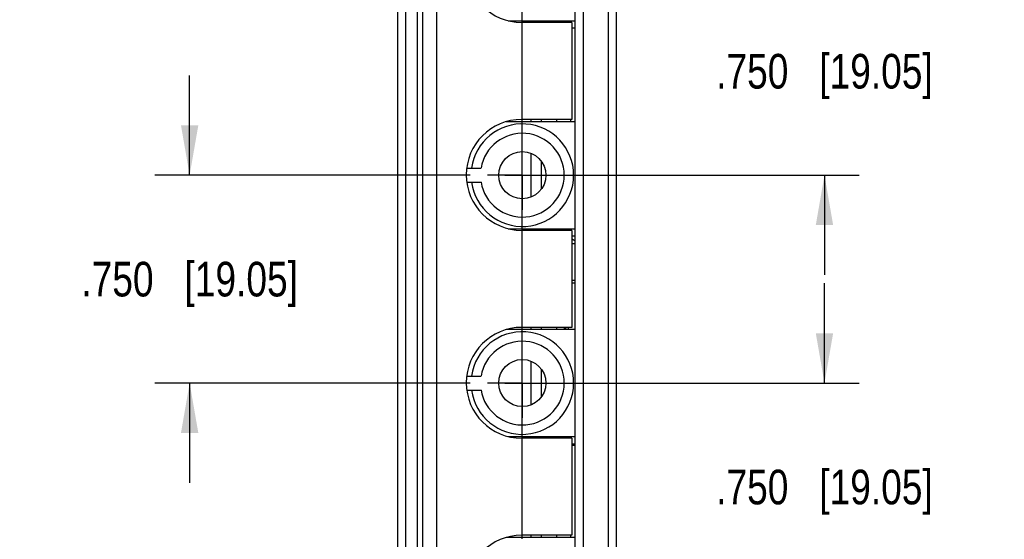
# Model space of a CAD drawing. Header units: inches. Extents: x 0 to 22, y 0 to 17.
# Tile 4 of 39: x 2.1 to 5.7, y 9.1 to 10.9. Entities that reach past the tile are written whole.
import ezdxf

# ---------------------------------------------------------------- set-up
doc = ezdxf.new("R2010")
doc.units = ezdxf.units.IN
doc.header["$LTSCALE"] = 1.21
doc.header["$MEASUREMENT"] = 0
doc.linetypes.add('CENTER', pattern=[0.6, 0.375, -0.075, 0.075, -0.075])
doc.layers.get('0').update_dxf_attribs({"linetype": 'CONTINUOUS'})
doc.layers.add('02___PRT_ALL_AXES', color=7, linetype='CONTINUOUS')
doc.layers.add('DIMENSIONS', color=7, linetype='CONTINUOUS')
doc.styles.get("Standard").update_dxf_attribs({"font": 'txt', "width": 0.8})
doc.dimstyles.new('DIMSTYLE_1', dxfattribs={"dimtxt": 0.125, "dimasz": 0.18, "dimexe": 0.18, "dimexo": 0.0625, "dimgap": 0.09, "dimtad": 0, "dimtih": 1, "dimtoh": 1, "dimdec": 3, "dimzin": 4, "dimdsep": 46, "dimtxsty": 'STANDARD', "dimblk": '_FILLED', "dimblk1": '_FILLED', "dimblk2": '_FILLED', "dimcen": 0.09, "dimadec": 0, "dimazin": 0, "dimtp": 0.01, "dimtm": 0.01, "dimtfac": 1, "dimtdec": 3, "dimtofl": 0, "dimtmove": 0, "dimatfit": 3, "dimldrblk": '_FILLED', "dimfxl": 1, "dimtolj": 1, "dimtzin": 4, "dimarcsym": 0})

# ---------------------------------------------------------------- blocks, each defined once
blk = doc.blocks.new('_FILLED')
at = {"color": 0, "linetype": 'BYBLOCK'}
blk.add_solid([(0, 0), (-1, 0.174), (-1, -0.174)], dxfattribs=at)
blk = doc.blocks.new('*D5')
at = {"layer": 'DIMENSIONS', "color": 2, "linetype": 'CONTINUOUS'}
for p, q in [((3.9256, 9.0652), (3.9256, 14.107)), ((4.2646, 13.1583), (4.2646, 14.107)), ((3.9256, 13.982), (3.5656, 13.982)), ((4.2646, 13.982), (4.803, 13.982))]:
    blk.add_line(p, q, dxfattribs=at)
at = {"layer": 'DIMENSIONS', "color": 2, "linetype": 'CONTINUOUS', "xscale": 0.18, "yscale": 0.18, "zscale": 0.18}
blk.add_blockref('_FILLED', (3.9256, 13.982), dxfattribs=at)
at = {"layer": 'DIMENSIONS', "color": 2, "linetype": 'CONTINUOUS', "xscale": 0.18, "yscale": 0.18, "zscale": 0.18, "rotation": 180}
blk.add_blockref('_FILLED', (4.2646, 13.982), dxfattribs=at)
at = {"layer": 'DIMENSIONS', "color": 2, "linetype": 'CONTINUOUS', "insert": (4.8655, 14.0445), "char_height": 0.125, "width": 1.125, "attachment_point": 1, "line_spacing_factor": 0.9}
blk.add_mtext('.339{\\Ftxt.shx;\\W1.000000;\\H0.125000; }[8.61]', dxfattribs=at)
blk = doc.blocks.new('*D8')
at = {"layer": 'DIMENSIONS', "color": 2, "linetype": 'CONTINUOUS'}
for p, q in [((5.0146, 9.6276), (5.0146, 9.9876)), ((3.863, 9.6276), (5.1396, 9.6276)), ((3.863, 8.8776), (5.1396, 8.8776)), ((5.0146, 8.8776), (5.0146, 8.5176))]:
    blk.add_line(p, q, dxfattribs=at)
at = {"layer": 'DIMENSIONS', "color": 2, "linetype": 'CONTINUOUS', "xscale": 0.18, "yscale": 0.18, "zscale": 0.18}
for p, rotation in [((5.0146, 9.6276), 270), ((5.0146, 8.8776), 90)]:
    blk.add_blockref('_FILLED', p, dxfattribs=dict(at, rotation=rotation))
at = {"layer": 'DIMENSIONS', "color": 2, "linetype": 'CONTINUOUS', "insert": (5.0146, 9.3151), "char_height": 0.125, "width": 1.225, "attachment_point": 2, "line_spacing_factor": 0.9}
blk.add_mtext('.750{\\Ftxt.shx;\\W1.000000;\\H0.125000; }[19.05]', dxfattribs=at)
blk = doc.blocks.new('*D9')
at = {"layer": 'DIMENSIONS', "color": 2, "linetype": 'CONTINUOUS'}
for p, q in [((2.7266, 10.3776), (2.7266, 10.7376)), ((3.738, 10.3776), (2.6016, 10.3776)), ((3.738, 9.6276), (2.6016, 9.6276)), ((2.7266, 9.6276), (2.7266, 9.2676))]:
    blk.add_line(p, q, dxfattribs=at)
at = {"layer": 'DIMENSIONS', "color": 2, "linetype": 'CONTINUOUS', "xscale": 0.18, "yscale": 0.18, "zscale": 0.18}
for p, rotation in [((2.7266, 10.3776), 270), ((2.7266, 9.6276), 90)]:
    blk.add_blockref('_FILLED', p, dxfattribs=dict(at, rotation=rotation))
at = {"layer": 'DIMENSIONS', "color": 2, "linetype": 'CONTINUOUS', "insert": (2.7266, 10.0651), "char_height": 0.125, "width": 1.225, "attachment_point": 2, "line_spacing_factor": 0.9}
blk.add_mtext('.750{\\Ftxt.shx;\\W1.000000;\\H0.125000; }[19.05]', dxfattribs=at)
blk = doc.blocks.new('*D10')
at = {"layer": 'DIMENSIONS', "color": 2, "linetype": 'CONTINUOUS'}
for p, q in [((5.0146, 11.1276), (5.0146, 11.4876)), ((3.863, 11.1276), (5.1396, 11.1276)), ((3.863, 10.3776), (5.1396, 10.3776)), ((5.0146, 10.3776), (5.0146, 10.0176))]:
    blk.add_line(p, q, dxfattribs=at)
at = {"layer": 'DIMENSIONS', "color": 2, "linetype": 'CONTINUOUS', "xscale": 0.18, "yscale": 0.18, "zscale": 0.18}
for p, rotation in [((5.0146, 11.1276), 270), ((5.0146, 10.3776), 90)]:
    blk.add_blockref('_FILLED', p, dxfattribs=dict(at, rotation=rotation))
at = {"layer": 'DIMENSIONS', "color": 2, "linetype": 'CONTINUOUS', "insert": (5.0146, 10.8151), "char_height": 0.125, "width": 1.225, "attachment_point": 2, "line_spacing_factor": 0.9}
blk.add_mtext('.750{\\Ftxt.shx;\\W1.000000;\\H0.125000; }[19.05]', dxfattribs=at)

msp = doc.modelspace()

# ---------------------------------------------------------------- linework, layer by layer
at = {"color": 7, "linetype": 'CONTINUOUS'}
for p, q in [((3.4766, 7.1542), (3.4766, 13.098)), ((4.2646, 7.1537), (4.2646, 13.0985)), ((3.506, 8.0488), (3.506, 11.9884)), ((3.5666, 8.0649), (3.5666, 11.9723)), ((3.6166, 11.9723), (3.6166, 8.0649)), ((4.1146, 11.9373), (4.1146, 8.0999)), ((4.1451, 11.9376), (4.1451, 8.0996)), ((4.2351, 11.9383), (4.2351, 8.0989)), ((3.5469, 11.5483), (3.5469, 8.4889)), ((3.875, 10.9346), (4.1146, 10.9346)), ((4.1036, 10.9286), (3.9236, 10.9286)), ((4.1036, 10.9286), (4.1036, 10.5786)), ((4.1146, 10.9076), (4.1036, 10.9076)), ((4.1036, 10.5786), (3.9236, 10.5786)), ((3.9558, 10.5786), (3.9558, 10.5706)), ((3.9951, 10.5706), (3.9951, 10.5786)), ((4.0486, 10.5786), (4.0486, 10.5706)), ((4.1006, 10.5706), (4.1006, 10.5786)), ((4.1146, 10.5706), (3.8676, 10.5706)), ((3.9558, 10.457), (3.9558, 10.2982)), ((3.725, 10.4026), (3.7766, 10.4026)), ((3.9951, 10.3288), (3.9951, 10.4264)), ((3.7253, 10.3526), (3.7766, 10.3526)), ((3.7766, 10.3531), (3.7766, 10.3526)), ((3.875, 10.1846), (4.1146, 10.1846)), ((4.1036, 10.1786), (3.9236, 10.1786)), ((4.1036, 10.1786), (4.1036, 9.8286)), ((4.1146, 10.1576), (4.1036, 10.1576)), ((4.1036, 10.1313), (4.1146, 10.1313)), ((4.1036, 9.999), (4.1146, 9.9992)), ((4.1036, 9.989), (4.1146, 9.9892)), ((4.1146, 9.8206), (3.8676, 9.8206)), ((4.1036, 9.8286), (3.9236, 9.8286)), ((3.9558, 9.8286), (3.9558, 9.8206)), ((3.9951, 9.8206), (3.9951, 9.8286)), ((4.0486, 9.8286), (4.0486, 9.8206)), ((4.0777, 9.8206), (4.0777, 9.8286)), ((4.0826, 9.8206), (4.0826, 9.8286)), ((4.0924, 9.8206), (4.0924, 9.8286)), ((3.9558, 9.707), (3.9558, 9.5482)), ((3.725, 9.6526), (3.7766, 9.6526)), ((3.9951, 9.5788), (3.9951, 9.6764)), ((3.7253, 9.6026), (3.7766, 9.6026)), ((3.7766, 9.6031), (3.7766, 9.6026)), ((3.875, 9.4346), (4.1146, 9.4346)), ((4.1036, 9.4286), (3.9236, 9.4286)), ((4.1036, 9.4286), (4.1036, 9.0786)), ((4.1146, 9.4076), (4.1036, 9.4076)), ((4.1036, 9.4033), (4.1146, 9.4033)), ((4.1146, 9.0706), (3.8676, 9.0706)), ((4.1036, 9.0786), (3.9236, 9.0786)), ((3.9558, 9.0786), (3.9558, 9.0706)), ((3.9951, 9.0706), (3.9951, 9.0786)), ((4.0486, 9.0786), (4.0486, 9.0706)), ((4.1006, 9.0706), (4.1006, 9.0786))]:
    msp.add_line(p, q, dxfattribs=at)
for centre in [(3.9256, 10.3776), (3.9256, 9.6276)]:
    msp.add_circle(centre, 0.085, dxfattribs=at)
for centre, radius, start, end in [((3.9236, 11.1286), 0.2, 90, 270), ((3.9236, 10.3786), 0.2, 90, 270), ((3.9256, 10.3776), 0.185, 187.7664, 172.2336), ((3.9256, 10.3776), 0.151, 189.53, 170.4701), ((4.1206, 10.1613), 0.02, 211.7726, 252.537), ((3.9236, 9.6286), 0.2, 90, 270), ((3.9256, 9.6276), 0.185, 187.7664, 172.2336), ((3.9256, 9.6276), 0.151, 189.53, 170.4701), ((3.9236, 8.8786), 0.2, 90, 270)]:
    msp.add_arc(centre, radius, start, end, dxfattribs=at)
at = {"layer": '02___PRT_ALL_AXES', "color": 7, "linetype": 'CENTER'}
for p, q in [((3.9256, 10.3776), (3.9256, 10.5027)), ((3.9256, 10.3776), (3.8005, 10.3776)), ((3.9256, 10.3776), (3.9256, 10.2525)), ((3.9256, 10.3776), (4.0507, 10.3776)), ((3.9256, 9.6276), (3.9256, 9.7527)), ((3.9256, 9.6276), (3.8005, 9.6276)), ((3.9256, 9.6276), (4.0507, 9.6276)), ((3.9256, 9.6276), (3.9256, 9.5025))]:
    msp.add_line(p, q, dxfattribs=at)

# ---------------------------------------------------------------- dimensions: what is measured, and where the dimension line sits
at = {"layer": 'DIMENSIONS', "color": 2, "linetype": 'CONTINUOUS'}
dim = msp.add_linear_dim(base=(4.2646, 13.982), p1=(3.9256, 9.0652), p2=(4.2646, 13.1583), dimstyle='DIMSTYLE_1', dxfattribs=at)
dim.commit()
dim.dimension.update_dxf_attribs({"geometry": '*D5', "text_midpoint": (5.428, 13.982), "dimtype": 160})
for base, p1, p2, picture, middle in [((5.0146, 11.1276), (3.863, 10.3776), (3.863, 11.1276), '*D10', (4.8896, 10.7526)), ((2.7266, 10.3776), (3.738, 9.6276), (3.738, 10.3776), '*D9', (2.6016, 10.0026)), ((5.0146, 9.6276), (3.863, 8.8776), (3.863, 9.6276), '*D8', (4.8896, 9.2526))]:
    dim = msp.add_linear_dim(base=base, p1=p1, p2=p2, angle=90, dimstyle='DIMSTYLE_1', dxfattribs=at)
    dim.commit()
    dim.dimension.update_dxf_attribs({"geometry": picture, "text_midpoint": middle, "dimtype": 160})

doc.saveas('drawing.dxf')
